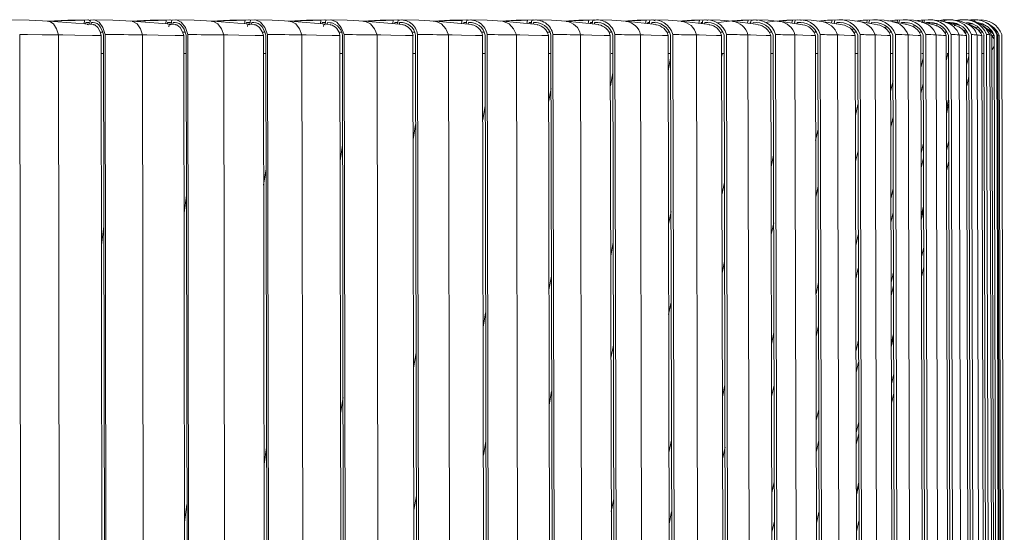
# Model space of a CAD drawing. Header units: millimetres. Extents: x -387 to 348, y -663 to 354.
# Tile 5 of 8: x 163 to 348, y -572 to -475. Entities that reach past the tile are written whole.
import ezdxf

# ---------------------------------------------------------------- set-up
doc = ezdxf.new("R2010")
doc.units = ezdxf.units.MM

msp = doc.modelspace()

# ---------------------------------------------------------------- linework, layer by layer
at = {"color": 7, "linetype": 'Continuous', "lineweight": 15}
for p, q in [((177.05, -476.26), (168.63, -475.64)), ((175.32, -475.47), (175.24, -476.13)), ((175.53, -475.91), (175.5, -476.15)), ((176.38, -475.47), (176.28, -476.21)), ((176.6, -475.91), (176.56, -476.23)), ((177.23, -475.92), (176.6, -475.91)), ((192.39, -476.27), (184.24, -475.64)), ((190.63, -475.47), (190.55, -476.12)), ((190.86, -475.91), (190.83, -476.14)), ((191.65, -475.47), (191.55, -476.2)), ((191.9, -475.91), (191.85, -476.22)), ((192.58, -475.92), (191.9, -475.91)), ((207.19, -476.27), (199.33, -475.64)), ((205.4, -475.47), (205.31, -476.12)), ((205.65, -475.91), (205.61, -476.14)), ((206.39, -475.47), (206.28, -476.19)), ((206.65, -475.91), (206.6, -476.22)), ((207.38, -475.92), (206.65, -475.91)), ((221.41, -476.27), (213.85, -475.64)), ((219.6, -475.47), (219.5, -476.11)), ((219.85, -475.91), (219.82, -476.14)), ((220.54, -475.47), (220.43, -476.19)), ((220.81, -475.91), (220.76, -476.21)), ((221.6, -475.92), (220.81, -475.91)), ((235, -476.27), (227.78, -475.64)), ((233.17, -475.47), (233.07, -476.1)), ((233.44, -475.91), (233.41, -476.13)), ((234.07, -475.47), (233.95, -476.18)), ((234.36, -475.91), (234.31, -476.21)), ((235.2, -475.92), (234.36, -475.91)), ((247.94, -476.27), (241.07, -475.64)), ((246.09, -475.47), (245.98, -476.09)), ((246.38, -475.91), (246.34, -476.12)), ((246.94, -475.47), (246.82, -476.17)), ((247.24, -475.91), (247.19, -476.2)), ((248.13, -475.92), (247.24, -475.91)), ((260.18, -476.27), (253.68, -475.65)), ((258.31, -475.47), (258.21, -476.08)), ((258.62, -475.91), (258.58, -476.12)), ((259.05, -475.86), (258.62, -475.91)), ((259.12, -475.47), (258.99, -476.16)), ((259.44, -475.91), (259.38, -476.19)), ((260.37, -475.92), (259.44, -475.91)), ((271.69, -476.27), (265.58, -475.65)), ((269.81, -475.47), (269.7, -476.07)), ((270.13, -475.91), (270.1, -476.11)), ((270.49, -475.86), (270.13, -475.91)), ((270.57, -475.47), (270.44, -476.15)), ((270.9, -475.91), (270.85, -476.19)), ((271.88, -475.92), (270.9, -475.91)), ((282.44, -476.28), (276.74, -475.65)), ((280.56, -475.47), (280.45, -476.06)), ((280.89, -475.91), (280.85, -476.1)), ((281.18, -475.87), (280.89, -475.91)), ((281.26, -475.47), (281.13, -476.13)), ((281.6, -475.91), (281.55, -476.18)), ((282.35, -475.92), (281.6, -475.91)), ((292.41, -476.28), (287.14, -475.65)), ((290.52, -475.47), (290.4, -476.04)), ((290.86, -475.91), (290.83, -476.09)), ((291.08, -475.88), (290.86, -475.91)), ((291.17, -475.47), (291.03, -476.11)), ((291.52, -475.91), (291.47, -476.17)), ((292.3, -475.92), (291.52, -475.91)), ((296.03, -475.64), (294.09, -475.89)), ((301.57, -476.28), (296.73, -475.66)), ((299.66, -475.47), (299.55, -476.02)), ((300.02, -475.91), (299.98, -476.08)), ((300.17, -475.89), (300.02, -475.91)), ((300.26, -475.47), (300.12, -476.1)), ((300.62, -475.91), (300.57, -476.15)), ((301.43, -475.92), (300.62, -475.91)), ((304.63, -475.66), (302.82, -475.91)), ((309.89, -476.29), (305.51, -475.66)), ((307.97, -475.47), (307.86, -476)), ((308.34, -475.91), (308.3, -476.06)), ((308.5, -475.47), (308.37, -476.07)), ((308.88, -475.91), (308.83, -476.14)), ((309.72, -475.93), (308.88, -475.91)), ((317.35, -476.29), (313.45, -475.67)), ((315.42, -475.47), (315.31, -475.97)), ((315.79, -475.91), (315.76, -476.04)), ((315.89, -475.47), (315.77, -476.04)), ((316.28, -475.91), (316.23, -476.11)), ((317.15, -475.93), (316.28, -475.91)), ((323.94, -476.3), (320.53, -475.68)), ((321.98, -475.47), (321.88, -475.93)), ((322.4, -475.47), (322.28, -476)), ((322.79, -475.91), (322.75, -476.09)), ((323.52, -475.93), (322.79, -475.91)), ((326.08, -475.57), (325.82, -475.6)), ((329.66, -476.32), (326.75, -475.7)), ((327.65, -475.47), (327.56, -475.87)), ((328, -475.47), (327.89, -475.95)), ((328.4, -475.91), (328.37, -476.05)), ((331.14, -475.56), (331.07, -475.57)), ((334.49, -476.35), (332.12, -475.74)), ((332.4, -475.47), (332.33, -475.79)), ((333.82, -475.38), (332.4, -475.47)), ((332.69, -475.47), (332.6, -475.86)), ((333.09, -475.91), (333.07, -475.98)), ((336.22, -475.47), (336.17, -475.69)), ((337.25, -475.41), (336.22, -475.47)), ((336.45, -475.47), (336.38, -475.75)), ((338.49, -476.41), (336.7, -475.82)), ((340.54, -475.38), (339.11, -475.47)), ((340.59, -475.39), (340.41, -475.36)), ((341.72, -476.55), (340.44, -475.98)), ((342.49, -475.39), (341.97, -475.48)), ((342.46, -475.39), (342.29, -475.36)), ((176.03, -476.29), (175.8, -476.26)), ((178.73, -477.67), (178.27, -477.67)), ((191.14, -476.26), (191.08, -476.67)), ((191.14, -476.26), (191.55, -476.23)), ((191.38, -476.29), (191.14, -476.26)), ((194.19, -477.67), (193.77, -477.67)), ((205.94, -476.26), (205.88, -476.66)), ((205.94, -476.26), (206.27, -476.24)), ((206.19, -476.29), (205.94, -476.26)), ((209.1, -477.67), (208.71, -477.67)), ((220.16, -476.26), (220.1, -476.66)), ((220.16, -476.26), (220.42, -476.24)), ((220.42, -476.29), (220.16, -476.26)), ((223.43, -477.67), (223.03, -477.67)), ((237.12, -477.67), (236.71, -477.67)), ((250.15, -477.67), (249.68, -477.67)), ((262.47, -477.67), (261.97, -477.67)), ((274.06, -477.67), (273.62, -477.67)), ((284.88, -477.67), (284.48, -477.67)), ((294.9, -477.67), (294.52, -477.67)), ((304.1, -477.67), (303.71, -477.67)), ((312.45, -477.67), (312.02, -477.67)), ((319.92, -477.67), (319.43, -477.67)), ((326.5, -477.67), (326.03, -477.67)), ((332.17, -477.67), (331.75, -477.67)), ((335.17, -476.17), (335.08, -476.15)), ((336.91, -477.67), (336.53, -477.67)), ((340.31, -477.14), (340.2, -477.63)), ((340.7, -477.67), (340.35, -477.67)), ((343.14, -477.11), (343.02, -477.6)), ((343.56, -477.67), (343.11, -477.67)), ((344.33, -476.98), (343.72, -476.51)), ((163.4, -658.82), (163.16, -478.16)), ((170.65, -658.88), (170.41, -478.21)), ((178.69, -659.05), (178.44, -478.32)), ((179.16, -658.82), (178.89, -478.25)), ((179.43, -658.82), (179.16, -478.16)), ((186.43, -658.88), (186.17, -478.21)), ((194.17, -659.05), (193.91, -478.32)), ((194.65, -658.82), (194.37, -478.25)), ((194.95, -658.82), (194.66, -478.16)), ((201.69, -658.88), (201.4, -478.21)), ((209.11, -659.05), (208.83, -478.32)), ((209.6, -658.82), (209.29, -478.25)), ((209.91, -658.82), (209.61, -478.16)), ((216.37, -658.88), (216.06, -478.21)), ((223.46, -659.05), (223.16, -478.32)), ((223.95, -658.82), (223.63, -478.25)), ((224.29, -658.82), (223.96, -478.16)), ((230.44, -658.88), (230.12, -478.21)), ((237.19, -659.05), (236.86, -478.32)), ((237.68, -658.82), (237.33, -478.25)), ((238.03, -658.82), (237.69, -478.16)), ((243.87, -658.88), (243.52, -478.21)), ((250.24, -659.05), (249.9, -478.32)), ((250.73, -658.82), (250.37, -478.25)), ((251.1, -658.82), (250.74, -478.16)), ((256.61, -658.88), (256.25, -478.21)), ((262.59, -659.05), (262.23, -478.32)), ((263.08, -658.82), (262.71, -478.25)), ((263.47, -658.82), (263.09, -478.16)), ((268.63, -658.88), (268.25, -478.21)), ((274.2, -659.05), (273.83, -478.32)), ((274.7, -658.82), (274.3, -478.25)), ((275.1, -658.82), (274.71, -478.16)), ((279.89, -658.88), (279.5, -478.21)), ((285.05, -659.05), (284.66, -478.32)), ((285.54, -658.82), (285.13, -478.25)), ((285.96, -658.82), (285.55, -478.16)), ((290.37, -658.88), (289.97, -478.21)), ((295.1, -659.05), (294.69, -478.32)), ((295.58, -658.82), (295.16, -478.25)), ((296.02, -658.82), (295.6, -478.16)), ((300.04, -658.88), (299.62, -478.21)), ((304.32, -659.05), (303.9, -478.32)), ((304.8, -658.82), (304.37, -478.25)), ((305.25, -658.82), (304.81, -478.16)), ((308.87, -658.88), (308.44, -478.21)), ((312.69, -659.05), (312.26, -478.32)), ((313.16, -658.82), (312.72, -478.25)), ((313.62, -658.82), (313.18, -478.16)), ((316.84, -658.88), (316.4, -478.21)), ((320.19, -659.05), (319.75, -478.32)), ((320.65, -658.82), (320.2, -478.25)), ((321.12, -658.82), (320.67, -478.16)), ((323.92, -658.88), (323.47, -478.21)), ((326.79, -659.05), (326.34, -478.32)), ((327.25, -658.82), (326.79, -478.25)), ((327.72, -658.82), (327.26, -478.16)), ((330.1, -658.88), (329.64, -478.21)), ((332.48, -659.05), (332.02, -478.32)), ((332.93, -658.82), (332.46, -478.25)), ((333.41, -658.82), (332.94, -478.16)), ((335.35, -658.88), (334.89, -478.21)), ((337.25, -659.05), (336.78, -478.32)), ((337.68, -658.82), (337.2, -478.25)), ((338.17, -658.82), (337.69, -478.16)), ((339.67, -658.88), (339.2, -478.21)), ((341.07, -659.05), (340.59, -478.32)), ((341.49, -658.82), (341.01, -478.25)), ((341.98, -658.82), (341.5, -478.16)), ((343.05, -658.88), (342.57, -478.21)), ((343.94, -659.05), (343.46, -478.32)), ((344.34, -658.82), (343.86, -478.25)), ((344.84, -658.82), (344.36, -478.16)), ((345.46, -658.88), (344.98, -478.21)), ((345.85, -659.05), (345.36, -478.32)), ((346.24, -658.82), (345.75, -478.25)), ((346.74, -658.82), (346.25, -478.16)), ((346.92, -658.87), (346.43, -478.19)), ((347.17, -658.82), (346.68, -478.25)), ((347.67, -658.82), (347.18, -478.16)), ((178.53, -481.67), (178.9, -481.67)), ((194.02, -481.67), (194.37, -481.67)), ((208.93, -481.67), (209.3, -481.67)), ((223.22, -481.67), (223.63, -481.67)), ((236.88, -481.67), (237.34, -481.67)), ((249.98, -481.67), (250.38, -481.67)), ((262.36, -481.67), (262.71, -481.67)), ((273.97, -481.67), (274.31, -481.67)), ((284.8, -481.67), (285.14, -481.67)), ((294.8, -481.67), (295.17, -481.67)), ((303.94, -481.67), (304.38, -481.67)), ((312.32, -481.67), (312.73, -481.67)), ((319.87, -481.67), (320.21, -481.67)), ((326.49, -481.67), (326.8, -481.67)), ((332.47, -482.5), (332.04, -484.4)), ((332.19, -481.67), (332.47, -481.67)), ((336.96, -481.67), (337.21, -481.67)), ((341.02, -482.15), (340.61, -483.9)), ((340.77, -481.67), (341.02, -481.67)), ((343.5, -481.67), (343.86, -481.67)), ((326.81, -486.81), (326.37, -488.78)), ((341.03, -486.02), (340.62, -487.76)), ((337.24, -490.28), (336.81, -492.09)), ((320.23, -491.27), (319.78, -493.31)), ((312.77, -495.91), (312.31, -498.02)), ((337.26, -498.1), (336.83, -499.9)), ((332.51, -498.54), (332.08, -500.42)), ((304.42, -500.77), (303.96, -502.96)), ((337.27, -501.91), (336.84, -503.7)), ((295.23, -505.9), (294.76, -508.18)), ((326.86, -507), (326.42, -508.93)), ((332.54, -510.31), (332.11, -512.17)), ((285.21, -511.34), (284.74, -513.72)), ((320.3, -515.69), (319.84, -517.7)), ((274.39, -517.18), (273.91, -519.65)), ((332.56, -518), (332.13, -519.85)), ((332.57, -521.73), (332.14, -523.56)), ((262.8, -523.47), (262.32, -526.05)), ((326.9, -522.74), (326.46, -524.65)), ((312.84, -524.68), (312.38, -526.76)), ((250.47, -530.32), (250, -533.01)), ((304.5, -534.05), (304.04, -536.2)), ((326.93, -534.28), (326.48, -536.18)), ((320.35, -535.44), (319.89, -537.42)), ((237.45, -537.85), (236.97, -540.67)), ((326.95, -541.8), (326.5, -543.69)), ((295.32, -543.86), (294.84, -546.09)), ((326.96, -545.43), (326.51, -547.31)), ((223.75, -546.21), (223.28, -549.18)), ((312.89, -548.5), (312.43, -550.55)), ((320.38, -550.83), (319.93, -552.79)), ((285.3, -554.22), (284.83, -556.53)), ((209.42, -555.61), (208.96, -558.74)), ((304.57, -562.02), (304.1, -564.14)), ((320.41, -562.1), (319.96, -564.05)), ((194.51, -566.31), (194.04, -569.62)), ((274.49, -565.21), (274.01, -567.62)), ((312.94, -567.76), (312.48, -569.78)), ((320.43, -569.44), (319.97, -571.37))]:
    msp.add_line(p, q, dxfattribs=at)
at = {"color": 8, "linetype": 'Continuous', "lineweight": 15}
for p, q in [((312.27, -477.39), (312.21, -477.67)), ((319.36, -476.93), (319.23, -477.49)), ((325.53, -476.58), (325.42, -477.08)), ((330.77, -476.32), (330.67, -476.76)), ((335.08, -476.15), (334.98, -476.56)), ((338.4, -476.15), (338.32, -476.53)), ((338.89, -476.13), (338.4, -476.15)), ((340.5, -477.36), (340.43, -477.67)), ((285.14, -482.58), (284.67, -484.94)), ((294.83, -481.67), (294.7, -482.3)), ((337.11, -481.67), (336.79, -483.05)), ((274.32, -485.31), (273.85, -487.77)), ((262.73, -488.26), (262.25, -490.82)), ((332.48, -487.33), (332.05, -489.2)), ((250.4, -491.47), (249.93, -494.14)), ((337.24, -491.2), (336.81, -493)), ((326.83, -493.55), (326.38, -495.49)), ((237.36, -495), (236.9, -497.8)), ((223.66, -498.92), (223.2, -501.85)), ((320.26, -499.96), (319.8, -501.96)), ((332.52, -501.27), (332.08, -503.13)), ((209.34, -503.32), (208.87, -506.41)), ((312.79, -506.58), (312.33, -508.65)), ((194.41, -508.34), (193.96, -511.61)), ((326.87, -511.52), (326.43, -513.43)), ((332.55, -511.1), (332.11, -512.94)), ((178.94, -514.13), (178.5, -517.61)), ((304.45, -513.48), (303.99, -515.63)), ((295.26, -520.71), (294.79, -522.93)), ((320.31, -521.99), (319.86, -523.97)), ((326.91, -525.23), (326.46, -527.13)), ((285.25, -528.34), (284.77, -530.64)), ((312.86, -532.77), (312.4, -534.81)), ((326.93, -534.9), (326.49, -536.79)), ((274.43, -536.44), (273.95, -538.83)), ((320.36, -539.61), (319.9, -541.56)), ((304.53, -543.92), (304.06, -546.03)), ((262.84, -545.11), (262.37, -547.6)), ((320.39, -553.06), (319.93, -555)), ((250.52, -554.47), (250.05, -557.06)), ((312.91, -554.31), (312.45, -556.32)), ((295.34, -555.53), (294.87, -557.71)), ((320.41, -562.54), (319.96, -564.47)), ((237.5, -564.67), (237.02, -567.37)), ((285.33, -567.69), (284.86, -569.95)), ((304.59, -569.43), (304.12, -571.51))]:
    msp.add_line(p, q, dxfattribs=at)
at = {"color": 7, "linetype": 'Continuous', "lineweight": 15, "flags": 128}
for points in [[(168.67, -475.64), (164.92, -475.43), (161.18, -475.36)], [(175.9, -475.36), (172.15, -475.43), (168.42, -475.63)], [(176.45, -475.61), (176.06, -475.38), (175.32, -475.47)], [(179.16, -478.16), (178.73, -476.85), (178.03, -475.84), (177.18, -475.38), (176.38, -475.47)], [(178.89, -478.25), (178.73, -477.68), (178.52, -477.16), (178.26, -476.71), (177.97, -476.35), (177.65, -476.08), (177.31, -475.92), (176.95, -475.86), (176.6, -475.91)], [(184.27, -475.64), (180.63, -475.43), (177, -475.36)], [(191.26, -475.36), (187.62, -475.43), (184.01, -475.63)], [(191.65, -475.5), (191.44, -475.38), (190.63, -475.47)], [(194.66, -478.16), (194.2, -476.85), (193.44, -475.84), (192.52, -475.38), (191.65, -475.47)], [(194.37, -478.25), (194.19, -477.68), (193.96, -477.16), (193.69, -476.71), (193.37, -476.35), (193.02, -476.08), (192.66, -475.92), (192.28, -475.86), (191.9, -475.91)], [(199.36, -475.64), (195.84, -475.43), (192.33, -475.36)], [(206.08, -475.36), (202.56, -475.43), (199.07, -475.63)], [(206.44, -475.47), (206.27, -475.38), (205.4, -475.47)], [(206.32, -475.89), (206.03, -475.86), (205.65, -475.91)], [(209.61, -478.16), (209.11, -476.85), (208.3, -475.84), (207.32, -475.38), (206.39, -475.47)], [(209.29, -478.25), (209.11, -477.68), (208.86, -477.16), (208.57, -476.71), (208.23, -476.35), (207.85, -476.08), (207.46, -475.92), (207.05, -475.86), (206.65, -475.91)], [(213.88, -475.64), (210.49, -475.43), (207.11, -475.36)], [(220.32, -475.36), (216.93, -475.43), (213.58, -475.63)], [(220.69, -475.46), (220.53, -475.38), (219.6, -475.47)], [(220.42, -475.87), (220.26, -475.86), (219.85, -475.91)], [(223.96, -478.16), (223.43, -476.85), (222.57, -475.84), (221.53, -475.38), (220.54, -475.47)], [(227.81, -475.64), (224.55, -475.43), (221.31, -475.36)], [(233.94, -475.36), (230.69, -475.43), (227.47, -475.63)], [(234.32, -475.45), (234.16, -475.38), (233.17, -475.47)], [(234.04, -475.87), (233.88, -475.86), (233.44, -475.91)], [(241.09, -475.65), (237.98, -475.43), (234.88, -475.36)], [(246.9, -475.36), (243.79, -475.43), (240.72, -475.63)], [(247.28, -475.44), (247.13, -475.38), (246.09, -475.47)], [(246.87, -475.86), (246.83, -475.86), (246.38, -475.91)], [(253.7, -475.65), (250.74, -475.43), (247.79, -475.36)], [(259.17, -475.36), (256.21, -475.43), (253.3, -475.63)], [(259.55, -475.44), (259.41, -475.38), (258.31, -475.47)], [(265.6, -475.65), (262.8, -475.43), (260.01, -475.36)], [(270.71, -475.36), (267.91, -475.43), (265.16, -475.64)], [(271.1, -475.43), (270.96, -475.38), (269.81, -475.47)], [(276.76, -475.65), (274.12, -475.43), (271.5, -475.36)], [(281.49, -475.36), (278.86, -475.43), (276.27, -475.64)], [(282.24, -475.56), (281.75, -475.38), (280.56, -475.47)], [(287.16, -475.66), (284.68, -475.43), (282.22, -475.36)], [(291.48, -475.36), (289.02, -475.43), (286.61, -475.64)], [(292.12, -475.51), (291.76, -475.38), (290.52, -475.47)], [(296.75, -475.66), (294.45, -475.44), (292.16, -475.36)], [(300.66, -475.36), (298.37, -475.43), (296.14, -475.64)], [(301.39, -475.53), (300.94, -475.38), (299.66, -475.47)], [(305.53, -475.67), (303.4, -475.44), (301.28, -475.36)], [(309, -475.36), (306.89, -475.43), (304.83, -475.64)], [(309.62, -475.49), (309.29, -475.38), (307.97, -475.47)], [(313.47, -475.67), (311.5, -475.44), (309.55, -475.36)], [(316.47, -475.36), (314.54, -475.43), (312.67, -475.64)], [(316.85, -475.41), (316.77, -475.38), (315.42, -475.47)], [(320.55, -475.69), (318.75, -475.44), (316.96, -475.36)], [(323.06, -475.36), (321.21, -475.43), (319.69, -475.62)], [(323.44, -475.4), (323.36, -475.38), (321.98, -475.47)], [(326.77, -475.71), (325.13, -475.45), (323.49, -475.36)], [(328.74, -475.36), (327.15, -475.43), (326.26, -475.54)], [(329.07, -475.38), (329.05, -475.38), (327.65, -475.47)], [(329.52, -475.97), (329.05, -475.93), (328.4, -475.91)], [(332.14, -475.74), (330.63, -475.46), (329.11, -475.36)], [(333.41, -475.36), (332.14, -475.42), (331.27, -475.54)], [(336.71, -475.83), (335.42, -475.51), (333.81, -475.36)], [(337.25, -475.36), (336.23, -475.41), (335.35, -475.54)], [(335.35, -475.54), (335.87, -475.48), (336.22, -475.47)], [(340.45, -475.98), (339.21, -475.56), (337.58, -475.36)], [(340.14, -475.36), (339.33, -475.4), (338.58, -475.51)], [(343.72, -476.51), (342.05, -475.63), (341.01, -475.46)], [(342.09, -475.36), (341.42, -475.4), (341.11, -475.44)], [(178.44, -478.32), (178.24, -477.64), (177.81, -476.82), (177.25, -476.34), (176.99, -476.3)], [(193.91, -478.32), (193.69, -477.64), (193.22, -476.82), (192.61, -476.34), (192.33, -476.3)], [(208.83, -478.32), (208.59, -477.64), (208.08, -476.82), (207.43, -476.34), (207.13, -476.31)], [(339.32, -476.42), (339.17, -476.37), (338.4, -476.15)], [(342.84, -476.82), (342.69, -476.79), (342.29, -476.75)], [(345.36, -478.32), (344.97, -477.64), (344.3, -477.01)], [(170.41, -478.21), (167.37, -478.17), (164.65, -478.16), (163.16, -478.16)], [(178.44, -478.32), (176.79, -478.29), (173.48, -478.25), (171.26, -478.22), (170.41, -478.21)], [(193.91, -478.32), (192.32, -478.29), (189.13, -478.25), (186.99, -478.22), (186.17, -478.21)], [(208.83, -478.32), (207.3, -478.29), (204.24, -478.25), (202.19, -478.22), (201.4, -478.21)], [(223.16, -478.32), (221.7, -478.29), (218.78, -478.25), (216.82, -478.22), (216.06, -478.21)], [(236.86, -478.32), (235.47, -478.29), (232.7, -478.25), (230.83, -478.22), (230.12, -478.21)], [(249.9, -478.32), (248.59, -478.29), (245.96, -478.25), (244.2, -478.22), (243.52, -478.21)], [(262.23, -478.32), (261, -478.29), (258.53, -478.25), (256.88, -478.22), (256.25, -478.21)], [(273.83, -478.32), (272.68, -478.29), (270.38, -478.25), (268.84, -478.22), (268.25, -478.21)], [(284.66, -478.32), (283.6, -478.29), (281.47, -478.25), (280.05, -478.22), (279.5, -478.21)], [(294.69, -478.32), (293.72, -478.29), (291.77, -478.25), (290.47, -478.22), (289.97, -478.21)], [(303.9, -478.32), (303.02, -478.29), (301.26, -478.25), (300.08, -478.22), (299.62, -478.21)], [(312.26, -478.32), (311.48, -478.29), (309.9, -478.25), (308.85, -478.22), (308.44, -478.21)], [(319.75, -478.32), (319.06, -478.29), (317.68, -478.25), (316.75, -478.22), (316.4, -478.21)], [(326.34, -478.32), (325.75, -478.29), (324.57, -478.25), (323.77, -478.22), (323.47, -478.21)], [(332.02, -478.32), (331.53, -478.29), (330.55, -478.25), (329.89, -478.22), (329.64, -478.21)], [(345.76, -479.03), (345.71, -478.9), (345.35, -478.33)], [(345.36, -478.37), (345.5, -478.35), (345.75, -478.33)], [(346.42, -478.19), (346.42, -478.17), (346.33, -478.16), (346.25, -478.16)], [(346.41, -478.31), (346.59, -478.27), (346.66, -478.26), (346.68, -478.25)], [(345.39, -480.96), (345.71, -480.43), (345.76, -480.29)]]:
    msp.add_lwpolyline(points, dxfattribs=at)
at = {"color": 8, "linetype": 'Continuous', "lineweight": 15, "flags": 128}
for points in [[(170.41, -478.21), (170.06, -477.05), (169.48, -476.12), (168.78, -475.67), (168.62, -475.68)], [(186.17, -478.21), (185.79, -477.05), (185.15, -476.12), (184.39, -475.67), (184.23, -475.68)], [(201.4, -478.21), (200.99, -477.05), (200.31, -476.12), (199.48, -475.67), (199.32, -475.67)], [(216.06, -478.21), (215.62, -477.05), (214.89, -476.12), (214.01, -475.67), (213.84, -475.67)], [(230.12, -478.21), (229.65, -477.05), (228.87, -476.12), (227.93, -475.67), (227.77, -475.67)], [(243.52, -478.21), (243.03, -477.05), (242.21, -476.12), (241.22, -475.67), (241.05, -475.67)], [(256.25, -478.21), (255.72, -477.05), (254.86, -476.12), (253.82, -475.67), (253.67, -475.67)], [(341.88, -476.2), (341.36, -476.13), (340.79, -476.15)], [(344.98, -478.21), (344.27, -477.05), (343.66, -476.55)]]:
    msp.add_lwpolyline(points, dxfattribs=at)
at = {"color": 7, "linetype": 'Continuous', "lineweight": 15}
for centre, radius, start, end in [((175.21, -582.21), 106.74, 89.9403, 93.6758), ((175.84, -476.87), 1.02, 62.47, 108.0987), ((190.43, -568.93), 93.46, 89.8736, 93.6378), ((191.2, -477.04), 1.18, 70.714, 106.8965), ((205.28, -566.57), 91.1, 89.9184, 93.927), ((219.46, -558.48), 83.01, 89.9044, 94.0822), ((221.02, -478.52), 2.62, 5.8913, 94.504), ((233.02, -549.87), 74.4, 89.8808, 94.2426), ((234.64, -478.48), 3.07, 6.1485, 100.691), ((234.62, -478.64), 2.74, 8.0325, 95.4568), ((245.92, -541.78), 66.3, 89.8592, 94.446), ((247.57, -478.62), 3.21, 8.2605, 101.2845), ((247.56, -478.75), 2.86, 10.0061, 96.2357), ((258.1, -531.6), 56.13, 89.7808, 94.5254), ((259.8, -478.75), 3.35, 10.1853, 101.7565), ((259.79, -478.86), 2.98, 11.8141, 96.8726), ((269.6, -524.4), 48.93, 89.7503, 94.8025), ((271.3, -478.88), 3.48, 11.9305, 102.1309), ((271.3, -478.97), 3.09, 13.4604, 97.3932), ((280.35, -517.45), 41.98, 89.7119, 95.1282), ((282.04, -479), 3.61, 13.5039, 102.4268), ((282.04, -479.08), 3.2, 14.9499, 97.8184), ((290.31, -510.83), 35.36, 89.6625, 95.5135), ((291.98, -479.12), 3.74, 14.9131, 102.6596), ((291.99, -479.18), 3.31, 16.2881, 98.1652), ((299.59, -509.3), 33.83, 89.8662, 96.7747), ((301.11, -479.23), 3.85, 16.1654, 102.842), ((301.12, -479.28), 3.4, 17.4803, 98.4473), ((307.77, -498.86), 23.39, 89.5094, 96.5228), ((309.4, -479.33), 3.96, 17.2677, 102.9839), ((309.41, -479.37), 3.5, 18.5318, 98.6759), ((315.22, -493.65), 18.18, 89.386, 97.1835), ((316.81, -479.43), 4.06, 18.2258, 103.0935), ((316.83, -479.45), 3.58, 19.4475, 98.8602), ((321.82, -489.67), 14.2, 89.3564, 98.6361), ((323.34, -479.51), 4.15, 19.0454, 103.1774), ((323.36, -479.52), 3.65, 20.2319, 99.0072), ((327.49, -485.41), 9.94, 89.0746, 99.6708), ((328.97, -479.58), 4.22, 19.7309, 103.2406), ((328.99, -479.58), 3.72, 20.8888, 99.1229), ((332.24, -481.99), 6.52, 88.5938, 100.3152), ((333.67, -479.64), 4.28, 20.2865, 103.2874), ((333.69, -479.63), 3.77, 21.4217, 99.2119), ((332.99, -484.91), 9, 76.621, 89.3723), ((337.45, -479.69), 4.33, 20.7153, 103.3207), ((337.47, -479.67), 3.81, 21.8332, 99.2777), ((336.8, -481.37), 5.46, 72.9279, 88.1547), ((340.28, -479.72), 4.37, 21.0198, 103.3429), ((340.3, -479.7), 3.85, 22.1417, 86.0379), ((342.16, -479.74), 4.39, 21.2018, 103.3557), ((342.18, -479.72), 3.86, 22.3055, 83.1171), ((343.26, -479.56), 4.17, 19.7264, 97.7526), ((342.7, -479.57), 3.98, 19.3093, 67.1725), ((220.86, -478.57), 2.32, 6.2782, 77.6557), ((234.5, -478.65), 2.39, 8.0853, 79.1239), ((247.47, -478.74), 2.46, 9.7924, 80.3231), ((259.74, -478.82), 2.54, 11.3877, 81.2865), ((271.28, -478.9), 2.61, 12.8635, 82.0385), ((282.05, -478.98), 2.69, 14.215, 82.5951), ((292.03, -479.05), 2.76, 15.4396, 82.9628), ((301.19, -479.12), 2.82, 16.5354, 83.137), ((309.51, -479.18), 2.89, 17.5012, 83.0967), ((316.95, -479.24), 2.94, 18.3362, 82.7941), ((323.51, -479.29), 3, 19.0411, 82.1308), ((329.15, -479.34), 3.04, 19.6245, 80.8945), ((333.86, -479.39), 3.11, 20.1393, 78.5558), ((337.59, -479.56), 3.25, 22.4908, 74.3385), ((329.04, -508.14), 34.07, 67.119, 69.3295), ((340.68, -479.4), 2.98, 21.3007, 70.233), ((343.13, -479.72), 2.98, 28.0528, 64.8994), ((343.1, -479.73), 2.98, 27.1761, 63.5834), ((343.1, -479.73), 3.87, 22.3587, 53.6362), ((179.03, -962.29), 484.14, 89.1548, 89.9839), ((194.54, -925.42), 447.26, 89.1207, 89.9842), ((209.5, -887.66), 409.51, 89.0811, 89.9845), ((223.86, -849.44), 371.28, 89.0349, 89.985), ((237.6, -811.15), 333, 88.981, 89.9856), ((250.67, -773.24), 295.08, 88.9175, 89.9864), ((263.04, -736.1), 257.95, 88.8423, 89.9875), ((274.67, -700.16), 222, 88.7521, 89.9891), ((285.52, -665.79), 187.63, 88.6426, 89.9913), ((295.58, -633.38), 155.23, 88.5076, 89.9946), ((304.81, -603.29), 125.13, 88.3378, 89.9996), ((313.19, -575.84), 97.68, 88.1187, 90.0074), ((320.69, -551.33), 73.17, 87.8262, 90.0203), ((327.3, -530.03), 51.88, 87.418, 90.0427), ((332.99, -512.17), 34.02, 86.8107, 90.0854), ((362.25, -17), 462.02, 266.6044, 266.8392), ((337.75, -497.95), 19.8, 85.8167, 90.178), ((359.89, -221.2), 257.84, 265.3978, 265.7082), ((341.57, -487.52), 9.36, 83.9059, 90.4283), ((356.62, -366.36), 112.73, 262.838, 263.2939), ((344.43, -480.96), 2.81, 78.7918, 91.4901), ((353.03, -450.24), 29.11, 253.9336, 254.7227)]:
    msp.add_arc(centre, radius, start, end, dxfattribs=at)
at = {"color": 8, "linetype": 'Continuous', "lineweight": 15}
for centre, radius, start, end in [((265.24, -478.7), 3.05, 9.3289, 83.8014), ((276.41, -478.8), 3.15, 10.8392, 84.1002), ((286.8, -478.89), 3.24, 12.214, 84.2009), ((296.38, -478.98), 3.33, 13.457, 84.0857), ((305.13, -479.07), 3.42, 14.5755, 83.7138), ((312.8, -479.42), 3.8, 18.6241, 80.2195), ((319.87, -479.45), 3.81, 19.0959, 80.1583), ((326.06, -479.46), 3.79, 19.3617, 79.7418), ((331.38, -479.44), 3.72, 19.3246, 78.6894), ((335.81, -479.36), 3.58, 18.751, 76.1346), ((339.32, -479.25), 3.41, 17.7553, 71.1129), ((342.63, -479.72), 3.59, 55.0344, 80.1109)]:
    msp.add_arc(centre, radius, start, end, dxfattribs=at)

doc.saveas('drawing.dxf')
